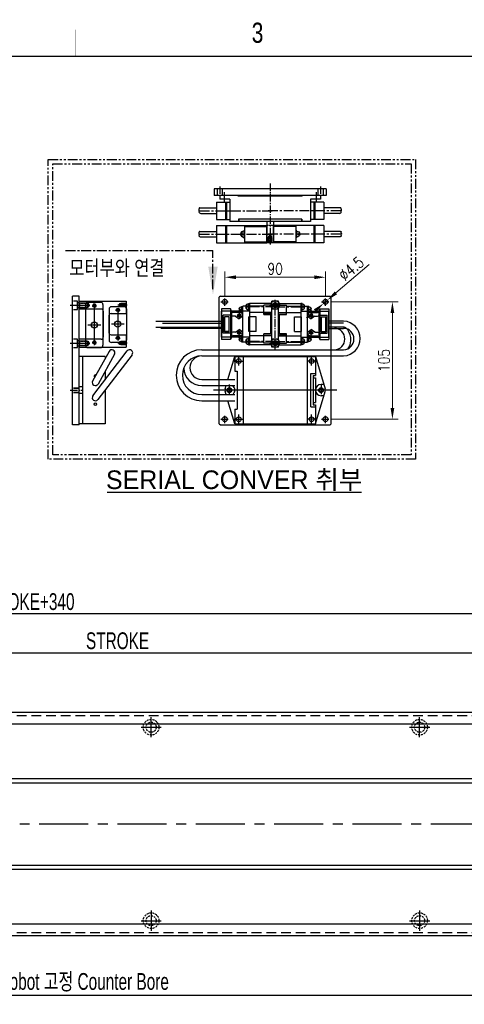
# Model space of a CAD drawing. Extents: x 4 to 2311, y -23 to 1597.
# Tile 16 of 18: x 898 to 1296, y 716 to 1597. Entities that reach past the tile are written whole.
import ezdxf
from ezdxf.enums import TextEntityAlignment as Align

# ---------------------------------------------------------------- set-up
doc = ezdxf.new("R2010")
doc.units = 0
doc.header["$LTSCALE"] = 7
doc.header["$MEASUREMENT"] = 0
for name, pattern in [('BORDER', [1.75, 0.5, -0.25, 0.5, -0.25, 0, -0.25]), ('CENTER', [2, 1.25, -0.25, 0.25, -0.25]), ('CENTER2', [28.575, 19.05, -3.175, 3.175, -3.175]), ('DASHED', [0.75, 0.5, -0.25]), ('HIDDEN', [0.375, 0.25, -0.125]), ('HIDDEN2', [4.7625, 3.175, -1.5875]), ('PHANTOM', [2.5, 1.25, -0.25, 0.25, -0.25, 0.25, -0.25])]:
    doc.linetypes.add(name, pattern=pattern)
doc.layers.get('0').update_dxf_attribs({"linetype": 'CONTINUOUS'})
doc.layers.get('DEFPOINTS').update_dxf_attribs({"linetype": 'CONTINUOUS'})
for name, color, linetype in [('1', 3, 'CENTER'), ('3', 4, 'CONTINUOUS'), ('BORDER', 2, 'BORDER'), ('C', 1, 'CENTER2'), ('CENTER', 1, 'CENTER'), ('CL', 1, 'CENTER'), ('H', 3, 'HIDDEN2'), ('HIDDEN', 5, 'DASHED')]:
    doc.layers.add(name, color=color, linetype=linetype)
doc.styles.add('BOX', font='NGULIM.TTF')
doc.styles.add('Robostar', font='Gulim.ttf', dxfattribs={"width": 0.7})
doc.styles.add('ROMANS', font='ROMANS.shx', dxfattribs={"width": 0.8})
doc.styles.get("Standard").update_dxf_attribs({"font": 'Gulim.ttf', "width": 0.8})
doc.dimstyles.new('ISO-25', dxfattribs={"dimscale": 4, "dimtxt": 2.5, "dimasz": 2.5, "dimexe": 1.25, "dimexo": 0.25, "dimtad": 1, "dimdsep": 46, "dimtxsty": 'ROMANS', "dimcen": 2.5, "dimclrd": 4, "dimclre": 4, "dimadec": 0, "dimazin": 0, "dimtfac": 1, "dimtmove": 0, "dimatfit": 3, "dimfxl": 0, "dimlwd": 9, "dimlwe": 9, "dimarcsym": 0})
doc.dimstyles.new('Robostar', dxfattribs={"dimscale": 6, "dimtxt": 2.5, "dimasz": 2, "dimexe": 0.5, "dimexo": 0.5, "dimgap": 0.5, "dimtad": 3, "dimdsep": 46, "dimtxsty": 'Robostar', "dimcen": 0, "dimclrd": 4, "dimclre": 4, "dimclrt": 9, "dimadec": 0, "dimazin": 2, "dimtm": 0.1, "dimtfac": 1, "dimtix": 1, "dimtmove": 1, "dimatfit": 0, "dimfxl": 0, "dimtolj": 1, "dimarcsym": 0})

# ---------------------------------------------------------------- blocks, each defined once
blk = doc.blocks.new('*D12')
at = {"color": 4, "lineweight": 9}
for p, q in [((1176.46, 1344.65), (1236.63, 1344.65)), ((1231.63, 1334.65), (1231.63, 1249.65)), ((1176.46, 1239.65), (1236.63, 1239.65))]:
    blk.add_line(p, q, dxfattribs=at)
at = {"color": 4}
for points in [[(1229.96, 1334.65), (1233.29, 1334.65), (1231.63, 1344.65)], [(1229.96, 1249.65), (1233.29, 1249.65), (1231.63, 1239.65)]]:
    blk.add_solid(points, dxfattribs=at)
at = {"layer": 'DEFPOINTS', "color": 0}
for p in [(1175.46, 1344.65), (1175.46, 1239.65), (1231.63, 1239.65)]:
    blk.add_point(p, dxfattribs=at)
at = {"color": 0, "insert": (1224.13, 1292.15), "char_height": 10, "attachment_point": 5, "rotation": 90, "style": 'ROMANS'}
blk.add_mtext('105', dxfattribs=at)
blk = doc.blocks.new('A$C67B40717')
for p, q in [((1.8, 6), (42.8, 6)), ((1.8, 0), (1.8, 6)), ((8.8, 0), (8.8, 6)), ((35.8, 0), (35.8, 6)), ((42.8, 0), (42.8, 6)), ((1.8, 0), (42.8, 0))]:
    blk.add_line(p, q)
at = {"linetype": 'Continuous'}
for centre in [(5.3, 3.11), (39.3, 3)]:
    blk.add_circle(centre, 1.67, dxfattribs=at)
at = {"layer": '1', "ltscale": 0.03}
for centre in [(5.3, 3.11), (39.3, 3)]:
    blk.add_arc(centre, 2, 250.09968, 196.68413, dxfattribs=at)
at = {"layer": 'C', "ltscale": 0.05}
blk.add_line((0, 3), (44.17, 3), dxfattribs=at)
at = {"layer": 'C', "ltscale": 0.08}
for p, q in [((5.3, 0.16), (5.3, 5.84)), ((39.3, 0.05), (39.3, 5.74))]:
    blk.add_line(p, q, dxfattribs=at)
blk = doc.blocks.new('A$C49766CEC')
at = {"color": 5}
for p, q in [((0, 2, 0), (0, 38.5, 0)), ((13.5, 40.5, 0), (2, 40.5, 0)), ((7.75, 2, 0), (7.75, 38.5, 0)), ((15.5, 2, 0), (15.5, 38.5, 0)), ((13.5, 20.25, 0), (2, 20.25, 0)), ((13.5, 0, 0), (2, 0, 0))]:
    blk.add_line(p, q, dxfattribs=at)
at = {"color": 3, "linetype": 'Continuous'}
for centre in [(7.75, 36.1, 0), (7.75, 3.1, 0)]:
    blk.add_circle(centre, 1.13, dxfattribs=at)
at = {"color": 5}
blk.add_circle((7.75, 20.25, 0), 2.75, dxfattribs=at)
for centre, start, end in [((2, 38.5, 0), 90, 180), ((13.5, 38.5, 0), 0, 90), ((2, 2, 0), 180, 270), ((13.5, 2, 0), 270, 0)]:
    blk.add_arc(centre, 2, start, end, dxfattribs=at)
blk = doc.blocks.new('A$C5ACB2DDA')
for p, q in [((0, 42.88), (7, 42.88)), ((0, 42.88), (0, 0.88)), ((7, 23.38), (7, 42.88)), ((34, 23.38), (34, 42.88)), ((34, 42.88), (41, 42.88)), ((41, 42.88), (41, 0.88)), ((32, 21.38), (9, 21.38)), ((11, 14.38), (11, 0.88)), ((28, 16.38), (13, 16.38)), ((30, 14.38), (30, 0.88)), ((11, 0.88), (0, 0.88)), ((41, 0.88), (30, 0.88))]:
    blk.add_line(p, q)
at = {"linetype": 'Continuous'}
for centre in [(4, 29.38), (37, 29.38), (8, 8.38), (33, 8.38)]:
    blk.add_circle(centre, 1.25, dxfattribs=at)
for centre, start, end in [((9, 23.38), 180, 270), ((32, 23.38), 270, 0), ((13, 14.38), 90, 180), ((28, 14.38), 0, 90)]:
    blk.add_arc(centre, 2, start, end)
at = {"layer": 'BORDER', "linetype": 'ByBlock'}
for centre in [(4, 29.38), (37, 29.38), (8, 8.38), (33, 8.38)]:
    blk.add_arc(centre, 1.5, 163.31587, 109.90032, dxfattribs=at)
at = {"layer": 'C', "ltscale": 0.08}
for p, q in [((3.5, 44.06), (3.5, 32.31)), ((37.5, 44.22), (37.5, 32.75)), ((5.9, 29.38), (2.11, 29.38)), ((4, 31.43), (4, 27.47)), ((38.9, 29.38), (35.11, 29.38)), ((37, 31.43), (37, 27.47)), ((8, 10.43), (8, 6.47)), ((33, 10.43), (33, 6.47)), ((3.5, 0), (3.5, 8.33)), ((9.9, 8.38), (6.11, 8.38)), ((34.9, 8.38), (31.11, 8.38)), ((37.5, 0), (37.5, 8.33))]:
    blk.add_line(p, q, dxfattribs=at)
at = {"layer": 'H', "ltscale": 0.03}
for p, q in [((1.5, 42.88), (1.5, 35.88)), ((1.75, 42.63), (1.5, 42.88)), ((5.5, 35.88), (1.5, 35.88)), ((1.5, 35.88), (1.75, 35.38)), ((5.25, 42.63), (1.75, 42.63)), ((1.75, 42.63), (1.75, 34.88)), ((5.25, 42.63), (5.5, 42.88)), ((5.25, 42.63), (5.25, 34.88)), ((5.5, 35.88), (5.25, 35.38)), ((5.5, 42.88), (5.5, 35.88)), ((35.75, 42.63), (35.5, 42.88)), ((35.5, 42.88), (35.5, 35.88)), ((35.5, 35.88), (35.75, 35.38)), ((39.5, 35.88), (35.5, 35.88)), ((35.75, 42.63), (35.75, 34.88)), ((39.25, 42.63), (35.75, 42.63)), ((39.25, 42.63), (39.5, 42.88)), ((39.25, 42.63), (39.25, 34.88)), ((39.5, 35.88), (39.25, 35.38)), ((39.5, 42.88), (39.5, 35.88)), ((5.25, 34.88), (1.75, 34.88)), ((3.5, 33.88), (1.75, 34.88)), ((5.25, 34.88), (3.5, 33.88)), ((39.25, 34.88), (35.75, 34.88)), ((37.5, 33.88), (35.75, 34.88)), ((39.25, 34.88), (37.5, 33.88)), ((2, 5.88), (2.25, 6.38)), ((2, 5.88), (5, 5.88)), ((2, 0.88), (2, 5.88)), ((2.25, 1.13), (2, 0.88)), ((2.25, 6.88), (3.5, 7.38)), ((2.25, 6.88), (4.75, 6.88)), ((2.25, 1.13), (2.25, 6.88)), ((2.25, 1.13), (4.75, 1.13)), ((3.5, 7.38), (4.75, 6.88)), ((4.75, 1.13), (4.75, 6.88)), ((5, 5.88), (4.75, 6.38)), ((4.75, 1.13), (5, 0.88)), ((5, 0.88), (5, 5.88)), ((36, 5.88), (36.25, 6.38)), ((39, 5.88), (36, 5.88)), ((36, 0.88), (36, 5.88)), ((36.25, 1.13), (36, 0.88)), ((37.5, 7.38), (36.25, 6.88)), ((38.75, 6.88), (36.25, 6.88)), ((36.25, 1.13), (36.25, 6.88)), ((38.75, 1.13), (36.25, 1.13)), ((38.75, 6.88), (37.5, 7.38)), ((38.75, 1.13), (38.75, 6.88)), ((39, 5.88), (38.75, 6.38)), ((38.75, 1.13), (39, 0.88)), ((39, 0.88), (39, 5.88))]:
    blk.add_line(p, q, dxfattribs=at)
blk = doc.blocks.new('A$C33EC16B5')
at = {"color": 4}
for p, q in [((0, 2, 0), (0, 30, 0)), ((2, 32, 0), (13.5, 32, 0)), ((7.75, 1.6, 0), (7.75, 29.6, 0)), ((15.5, 2, 0), (15.5, 30, 0)), ((2, 15.6, 0), (13.5, 15.6, 0)), ((2, 0, 0), (13.5, 0, 0))]:
    blk.add_line(p, q, dxfattribs=at)
at = {"color": 3, "linetype": 'Continuous'}
for centre in [(7.75, 28.1, 0), (7.75, 3.1, 0)]:
    blk.add_circle(centre, 1.13, dxfattribs=at)
at = {"color": 4}
blk.add_circle((7.75, 15.6, 0), 2.75, dxfattribs=at)
for centre, start, end in [((2, 30, 0), 90, 180), ((13.5, 30, 0), 0, 90), ((2, 2, 0), 180, 270), ((13.5, 2, 0), 270, 0)]:
    blk.add_arc(centre, 2, start, end, dxfattribs=at)
blk = doc.blocks.new('A$C0AF0236E')
for p, q in [((19, 60.1), (10.18, 31.27)), ((91, 60.1), (19, 60.1)), ((19, 43.1), (19, 60.1)), ((26.5, 0.1), (26.5, 60.1)), ((83.5, 0.1), (83.5, 60.1)), ((91, 47.1), (91, 60.1)), ((91, 60.1), (97.28, 39.6)), ((23, 45.1), (19, 45.1)), ((23, 45.1), (23, 15.1)), ((89, 13.1), (89, 47.1)), ((91, 47.1), (89, 47.1)), ((21, 43.1), (19, 43.1)), ((19, 19.1), (19, 41.1)), ((21, 41.1), (19, 41.1)), ((21, 17.1), (21, 43.1)), ((19, 0.1), (10.18, 28.93)), ((11.35, 35.1), (14, 35.1)), ((98.96, 34.1), (99.82, 31.27)), ((99.82, 28.93), (98.96, 26.1)), ((11.35, 25.1), (14, 25.1)), ((21, 19.1), (19, 19.1)), ((97.28, 20.6), (91, 0.1)), ((21, 17.1), (19, 17.1)), ((19, 0.1), (19, 17.1)), ((23, 15.1), (19, 15.1)), ((91, 13.1), (89, 13.1)), ((91, 0.1), (91, 13.1)), ((91, 0.1), (19, 0.1))]:
    blk.add_line(p, q)
for centre, radius in [((22.5, 56.1), 2.1), ((87.5, 56.1), 2.1), ((14, 30.1), 2.15), ((96, 30.1), 2.15), ((22.5, 4.1), 2.1), ((87.5, 4.1), 2.1)]:
    blk.add_circle(centre, radius)
for centre, radius, start, end in [((14, 30.1), 4, 162.98029, 197.01971), ((14, 30.1), 5, 270, 90), ((96, 30.1), 5, 126.8699, 233.1301), ((96, 30.1), 4, 342.98029, 17.01971)]:
    blk.add_arc(centre, radius, start, end)
at = {"layer": '1'}
for p, q in [((14, 24.95), (14, 35.25)), ((96, 24.95), (96, 35.25))]:
    blk.add_line(p, q, dxfattribs=at)
at = {"layer": 'C'}
for p, q in [((18.4, 56.1), (26.6, 56.1)), ((22.5, 60.2), (22.5, 52)), ((91.6, 56.1), (83.4, 56.1)), ((87.5, 60.2), (87.5, 52)), ((0, 30.1), (110, 30.1)), ((18.4, 4.1), (26.6, 4.1)), ((22.5, 8.2), (22.5, 0)), ((91.6, 4.1), (83.4, 4.1)), ((87.5, 8.2), (87.5, 0))]:
    blk.add_line(p, q, dxfattribs=at)
blk = doc.blocks.new('A$C232D0ABA')
for p, q in [((0.37, 9.16), (0.23, 9.42)), ((0.46, 10.1), (0.66, 10.2)), ((0.88, 10.25), (15.77, 10.25)), ((15.77, 15.5), (60.77, 15.5)), ((15.77, 15.5), (15.77, 0)), ((23.77, 15.5), (23.77, 0)), ((24.77, 15.5), (24.77, 0)), ((39.77, 10.75), (40.77, 10.75)), ((39.77, 4.75), (39.77, 10.75)), ((40.77, 15.5), (40.77, 0)), ((40.77, 14.5), (60.77, 14.5)), ((60.77, 0), (60.77, 15.5)), ((0.14, 8.42), (0.29, 8.58)), ((0.35, 7.55), (0.18, 7.7)), ((0.26, 6.65), (0.42, 6.87)), ((0.56, 5.76), (0.33, 5.98)), ((1.9, 5.25), (15.77, 5.25)), ((15.77, 0), (60.77, 0)), ((37.32, 8.25), (38.35, 8.25)), ((37.32, 7.25), (38.35, 7.25)), ((38.35, 7.25), (38.35, 8.25)), ((39.77, 4.75), (40.77, 4.75)), ((40.77, 1), (60.77, 1))]:
    blk.add_line(p, q)
for centre, radius, start, end in [((0.68, 9.65), 0.5, 116.04487, 207.59517), ((-0.08, 8.93), 0.5, 316.68669, 27.59517), ((0.88, 9.75), 0.5, 90, 116.04487), ((39.77, 7.75), 2.5, 90, 168.46304), ((0.5, 8.08), 0.5, 136.68669, 229.92466), ((0.66, 6.35), 0.5, 143.12247, 227.97338), ((0.02, 7.17), 0.5, 323.12247, 49.92466), ((1.9, 7.25), 2, 227.97338, 270), ((39.77, 7.75), 2.5, 191.53696, 270)]:
    blk.add_arc(centre, radius, start, end)
at = {"layer": '1'}
blk.add_line((0.77, 7.75), (65.77, 7.75), dxfattribs=at)
blk = doc.blocks.new('*D14')
at = {"color": 4, "lineweight": 9}
for p, q in [((1081.83, 1349.28), (1081.83, 1371.61)), ((1091.83, 1366.61), (1161.83, 1366.61)), ((1171.83, 1349.28), (1171.83, 1371.61))]:
    blk.add_line(p, q, dxfattribs=at)
at = {"color": 4}
for points in [[(1091.83, 1368.27), (1091.83, 1364.94), (1081.83, 1366.61)], [(1161.83, 1368.27), (1161.83, 1364.94), (1171.83, 1366.61)]]:
    blk.add_solid(points, dxfattribs=at)
at = {"layer": 'DEFPOINTS', "color": 0}
for p in [(1171.83, 1366.61), (1081.83, 1348.28), (1171.83, 1348.28)]:
    blk.add_point(p, dxfattribs=at)
at = {"color": 0, "insert": (1126.83, 1374.11), "char_height": 10, "attachment_point": 5, "style": 'ROMANS'}
blk.add_mtext('90', dxfattribs=at)
blk = doc.blocks.new('*D13')
at = {"color": 4, "lineweight": 9}
for p, q in [((1210.75, 1378), (1181.14, 1352.62)), ((1170.13, 1343.19), (1173.54, 1346.11)), ((1162.53, 1336.68), (1154.94, 1330.17))]:
    blk.add_line(p, q, dxfattribs=at)
at = {"color": 4}
for points in [[(1180.05, 1353.89), (1182.22, 1351.36), (1173.54, 1346.11)], [(1161.45, 1337.95), (1163.62, 1335.41), (1170.13, 1343.19)]]:
    blk.add_solid(points, dxfattribs=at)
at = {"layer": 'DEFPOINTS', "color": 0}
for p in [(1170.13, 1343.19), (1173.54, 1346.11)]:
    blk.add_point(p, dxfattribs=at)
at = {"color": 0, "insert": (1194.86, 1374.26), "char_height": 10, "attachment_point": 5, "rotation": 40.59216, "style": 'ROMANS'}
blk.add_mtext('∅4.5', dxfattribs=at)
blk = doc.blocks.new('*D62')
at = {"color": 4, "lineweight": -2}
for p, q in [((485.94, 998.73), (485.94, 1033.73)), ((497.94, 1030.73), (1473.94, 1030.73)), ((1485.94, 998.73), (1485.94, 1033.73))]:
    blk.add_line(p, q, dxfattribs=at)
at = {"color": 4}
for points in [[(497.94, 1032.73), (497.94, 1028.73), (485.94, 1030.73)], [(1473.94, 1032.73), (1473.94, 1028.73), (1485.94, 1030.73)]]:
    blk.add_solid(points, dxfattribs=at)
at = {"layer": 'DEFPOINTS', "color": 0}
for p in [(1485.94, 1030.73), (485.94, 995.73), (1485.94, 995.73)]:
    blk.add_point(p, dxfattribs=at)
at = {"color": 9, "insert": (985.94, 1041.45), "char_height": 15, "attachment_point": 5, "style": 'Robostar'}
blk.add_mtext('\\A1;STROKE', dxfattribs=at)
blk = doc.blocks.new('*D64')
at = {"color": 4, "lineweight": -2}
for p, q in [((225.94, 1034.73), (225.94, 1068.73)), ((1553.94, 1065.73), (237.94, 1065.73)), ((1565.94, 1034.73), (1565.94, 1068.73))]:
    blk.add_line(p, q, dxfattribs=at)
at = {"color": 4}
for points in [[(237.94, 1067.73), (237.94, 1063.73), (225.94, 1065.73)], [(1553.94, 1067.73), (1553.94, 1063.73), (1565.94, 1065.73)]]:
    blk.add_solid(points, dxfattribs=at)
at = {"layer": 'DEFPOINTS', "color": 0}
for p in [(225.94, 1065.73), (225.94, 1031.73), (1565.94, 1031.73)]:
    blk.add_point(p, dxfattribs=at)
at = {"color": 9, "insert": (895.94, 1076.45), "char_height": 15, "attachment_point": 5, "style": 'Robostar'}
blk.add_mtext('\\A1;L=STROKE+340', dxfattribs=at)
blk = doc.blocks.new('*D66')
at = {"color": 4, "lineweight": -2}
for p, q in [((295.94, 779.23), (295.94, 721.74)), ((1495.94, 779.23), (1495.94, 721.74)), ((307.94, 724.74), (1483.94, 724.74))]:
    blk.add_line(p, q, dxfattribs=at)
at = {"color": 4}
for points in [[(307.94, 726.74), (307.94, 722.74), (295.94, 724.74)], [(1483.94, 726.74), (1483.94, 722.74), (1495.94, 724.74)]]:
    blk.add_solid(points, dxfattribs=at)
at = {"layer": 'DEFPOINTS', "color": 0}
for p in [(295.94, 782.23), (1495.94, 782.23), (1495.94, 724.74)]:
    blk.add_point(p, dxfattribs=at)
at = {"color": 9, "insert": (895.94, 736.1), "char_height": 15, "attachment_point": 5, "style": 'Robostar'}
blk.add_mtext('\\A1;A=P240xN : Linear Robot 고정 Counter Bore', dxfattribs=at)

msp = doc.modelspace()

# ---------------------------------------------------------------- linework, layer by layer
for p, q in [((1172.336, 1445.548), (1072.336, 1445.548)), ((1072.336, 1445.548), (1072.336, 1439.548)), ((1172.336, 1445.548), (1172.336, 1439.548)), ((1172.336, 1439.548), (1072.336, 1439.548)), ((1077.336, 1439.548), (1077.336, 1436.548)), ((1093.336, 1439.548), (1077.336, 1439.548)), ((1086.336, 1436.548), (1077.336, 1436.548)), ((1086.336, 1436.548), (1086.336, 1416.548)), ((1093.336, 1439.548), (1093.836, 1439.048)), ((1150.836, 1439.048), (1093.836, 1439.048)), ((1151.336, 1439.548), (1150.836, 1439.048)), ((1167.336, 1439.548), (1151.336, 1439.548)), ((1167.336, 1436.548), (1158.336, 1436.548)), ((1158.336, 1436.548), (1158.336, 1416.548)), ((1167.336, 1439.548), (1167.336, 1436.548)), ((1058.703, 1426.796), (1058.856, 1426.959)), ((1058.935, 1427.533), (1058.8, 1427.791)), ((1059.024, 1428.472), (1059.232, 1428.574)), ((1059.452, 1428.624), (1074.336, 1428.624)), ((1074.336, 1433.874), (1086.336, 1433.874)), ((1074.336, 1433.874), (1074.336, 1418.374)), ((1082.336, 1433.874), (1082.336, 1418.374)), ((1083.336, 1433.874), (1083.336, 1418.374)), ((1170.336, 1433.874), (1158.336, 1433.874)), ((1161.336, 1433.874), (1161.336, 1418.374)), ((1162.336, 1433.874), (1162.336, 1418.374)), ((1170.336, 1433.874), (1170.336, 1418.374)), ((1185.221, 1428.624), (1170.336, 1428.624)), ((1185.648, 1428.472), (1185.44, 1428.574)), ((1185.737, 1427.533), (1185.872, 1427.791)), ((1185.969, 1426.796), (1185.817, 1426.959)), ((1058.914, 1425.928), (1058.745, 1426.071)), ((1058.827, 1425.026), (1058.992, 1425.246)), ((1059.132, 1424.139), (1058.893, 1424.354)), ((1060.471, 1423.624), (1074.336, 1423.624)), ((1074.336, 1418.374), (1086.336, 1418.374)), ((1150.536, 1418.548), (1094.136, 1418.548)), ((1094.136, 1418.548), (1094.136, 1416.548)), ((1094.336, 1418.548), (1094.336, 1416.548)), ((1150.336, 1418.548), (1150.336, 1416.548)), ((1150.536, 1418.548), (1150.536, 1416.548)), ((1170.336, 1418.374), (1158.336, 1418.374)), ((1184.201, 1423.624), (1170.336, 1423.624)), ((1185.54, 1424.139), (1185.78, 1424.354)), ((1185.845, 1425.026), (1185.68, 1425.246)), ((1185.758, 1425.928), (1185.927, 1426.071)), ((1094.136, 1416.548), (1086.336, 1416.548)), ((1150.336, 1416.548), (1094.336, 1416.548)), ((1119.336, 1416.548), (1119.336, 1397.548)), ((1125.336, 1416.548), (1125.336, 1397.548)), ((1158.336, 1416.548), (1150.536, 1416.548)), ((1119.336, 1397.548), (1125.336, 1397.548)), ((945.72, 1234.65), (945.72, 1349.65)), ((951.72, 1349.65), (945.72, 1349.65)), ((951.72, 1234.65), (951.72, 1349.65)), ((1077.835, 1349.65), (1076.835, 1348.65)), ((1076.835, 1235.65), (1076.835, 1348.65)), ((1077.835, 1349.65), (1175.835, 1349.65)), ((1176.835, 1348.65), (1175.835, 1349.65)), ((1176.835, 1235.65), (1176.835, 1348.65)), ((1078.835, 1338.4), (1078.835, 1310.9)), ((1086.835, 1338.4), (1078.835, 1338.4)), ((1087.835, 1336.15), (1086.835, 1338.4)), ((1086.835, 1338.4), (1086.835, 1310.9)), ((1100.385, 1340.65), (1101.421, 1340.65)), ((1100.385, 1339.65), (1101.421, 1339.65)), ((1101.421, 1339.65), (1101.421, 1340.65)), ((1102.835, 1337.15), (1102.835, 1343.15)), ((1102.835, 1343.15), (1103.835, 1343.15)), ((1103.835, 1343.15), (1103.835, 1306.15)), ((1123.835, 1343.15), (1103.835, 1343.15)), ((1123.835, 1306.15), (1123.835, 1343.15)), ((1129.835, 1306.15), (1129.835, 1343.15)), ((1129.835, 1343.15), (1149.835, 1343.15)), ((1149.835, 1343.15), (1149.835, 1306.15)), ((1150.835, 1343.15), (1149.835, 1343.15)), ((1150.835, 1337.15), (1150.835, 1343.15)), ((1152.249, 1339.65), (1152.249, 1340.65)), ((1153.284, 1340.65), (1152.249, 1340.65)), ((1153.284, 1339.65), (1152.249, 1339.65)), ((1165.835, 1336.15), (1166.835, 1338.4)), ((1166.835, 1338.4), (1166.835, 1310.9)), ((1166.835, 1338.4), (1174.835, 1338.4)), ((1174.835, 1338.4), (1174.835, 1310.9)), ((1103.835, 1336.15), (1087.835, 1336.15)), ((1087.835, 1336.15), (1087.835, 1313.15)), ((1102.835, 1337.15), (1103.835, 1337.15)), ((1123.835, 1335.15), (1103.835, 1335.15)), ((1129.835, 1335.15), (1149.835, 1335.15)), ((1150.835, 1337.15), (1149.835, 1337.15)), ((1149.835, 1336.15), (1165.835, 1336.15)), ((1165.835, 1336.15), (1165.835, 1313.15)), ((1078.835, 1320.891), (1024.495, 1320.891)), ((1026.033, 1325.667), (1078.835, 1325.667)), ((1188.032, 1325.667), (1174.835, 1325.667)), ((1174.835, 1320.891), (1188.032, 1320.891)), ((1087.835, 1313.15), (1086.835, 1310.9)), ((1103.835, 1313.15), (1087.835, 1313.15)), ((1102.835, 1306.15), (1102.835, 1312.15)), ((1102.835, 1312.15), (1103.835, 1312.15)), ((1123.835, 1314.15), (1103.835, 1314.15)), ((1129.835, 1314.15), (1149.835, 1314.15)), ((1149.835, 1313.15), (1165.835, 1313.15)), ((1150.835, 1312.15), (1149.835, 1312.15)), ((1150.835, 1306.15), (1150.835, 1312.15)), ((1165.835, 1313.15), (1166.835, 1310.9)), ((951.72, 1310.15), (951.72, 1304.15)), ((1086.835, 1310.9), (1078.835, 1310.9)), ((1100.385, 1309.65), (1101.421, 1309.65)), ((1100.385, 1308.65), (1101.421, 1308.65)), ((1101.421, 1308.65), (1101.421, 1309.65)), ((1102.835, 1306.15), (1103.835, 1306.15)), ((1123.835, 1306.15), (1103.835, 1306.15)), ((1129.835, 1306.15), (1149.835, 1306.15)), ((1150.835, 1306.15), (1149.835, 1306.15)), ((1153.284, 1309.65), (1152.249, 1309.65)), ((1152.249, 1308.65), (1152.249, 1309.65)), ((1153.284, 1308.65), (1152.249, 1308.65)), ((1166.835, 1310.9), (1174.835, 1310.9)), ((951.72, 1235.65), (951.72, 1295.65)), ((978.312, 1300.329), (963.662, 1273.727)), ((963.886, 1260.57), (994.536, 1300.672)), ((998.905, 1297.332), (968.255, 1257.23)), ((983.129, 1297.676), (968.479, 1271.074)), ((951.72, 1234.65), (945.72, 1234.65)), ((1076.835, 1235.65), (1077.835, 1234.65)), ((1077.835, 1234.65), (1175.835, 1234.65)), ((1175.835, 1234.65), (1176.835, 1235.65)), ((976.547, 1174.536), (1203.987, 1174.536)), ((225.938, 977.735), (1565.938, 977.735)), ((226.431, 967.104), (1565.438, 967.104)), ((235.039, 918.263), (1556.837, 918.263)), ((226.431, 914.484), (1565.438, 914.484)), ((226.431, 840.986), (1565.438, 840.986)), ((235.039, 837.207), (1556.837, 837.207)), ((226.431, 788.366), (1565.438, 788.366)), ((1565.938, 777.735), (225.938, 777.735))]:
    msp.add_line(p, q)
at = {"color": 4}
for p, q in [((1096.835, 1334.55), (1096.835, 1340.55)), ((1096.835, 1334.55), (1096.835, 1340.55)), ((1096.835, 1340.55), (1097.835, 1340.55)), ((1096.835, 1340.55), (1097.835, 1340.55)), ((1097.835, 1308.65), (1097.835, 1340.65)), ((1116.835, 1340.65), (1097.835, 1340.65)), ((1116.835, 1333.4), (1116.835, 1341.55)), ((1123.835, 1341.55), (1116.835, 1341.55)), ((1123.835, 1334.9), (1123.835, 1341.55)), ((1129.835, 1341.55), (1136.835, 1341.55)), ((1129.835, 1334.9), (1129.835, 1341.55)), ((1136.835, 1333.4), (1136.835, 1341.55)), ((1136.835, 1340.65), (1155.835, 1340.65)), ((1155.835, 1308.65), (1155.835, 1340.65)), ((1156.835, 1340.55), (1155.835, 1340.55)), ((1156.835, 1340.55), (1155.835, 1340.55)), ((1156.835, 1334.55), (1156.835, 1340.55)), ((1156.835, 1334.55), (1156.835, 1340.55)), ((1078.835, 1313.15), (1078.835, 1336.15)), ((1086.564, 1336.15), (1078.835, 1336.15)), ((1080.445, 1316.498), (1080.445, 1332.803)), ((1086.564, 1332.803), (1080.445, 1332.803)), ((1081.504, 1317.804), (1081.504, 1331.297)), ((1085.763, 1331.297), (1081.504, 1331.297)), ((1081.704, 1318.004), (1081.704, 1331.097)), ((1085.563, 1331.097), (1081.704, 1331.097)), ((1085.563, 1318.004), (1085.563, 1331.097)), ((1085.763, 1317.804), (1085.763, 1331.297)), ((1089.042, 1335.05), (1086.564, 1336.15)), ((1089.042, 1331.703), (1086.564, 1332.803)), ((1097.835, 1335.05), (1089.042, 1335.05)), ((1091.492, 1331.703), (1089.042, 1331.703)), ((1091.492, 1331.703), (1094.664, 1329.466)), ((1096.703, 1332.449), (1092.777, 1332.449)), ((1094.385, 1338.05), (1095.421, 1338.05)), ((1094.385, 1338.05), (1095.421, 1338.05)), ((1094.385, 1337.05), (1095.421, 1337.05)), ((1094.385, 1337.05), (1095.421, 1337.05)), ((1094.664, 1334.525), (1094.664, 1330.39)), ((1097.835, 1331.703), (1094.664, 1329.466)), ((1095.421, 1337.05), (1095.421, 1338.05)), ((1095.421, 1337.05), (1095.421, 1338.05)), ((1096.835, 1334.55), (1097.835, 1334.55)), ((1096.835, 1334.55), (1097.835, 1334.55)), ((1097.375, 1334.91), (1097.375, 1333.102)), ((1097.835, 1334.91), (1097.375, 1334.91)), ((1097.835, 1333.102), (1097.375, 1333.102)), ((1103.364, 1318.037), (1103.364, 1331.264)), ((1109.705, 1331.264), (1103.364, 1331.264)), ((1109.705, 1318.037), (1109.705, 1331.264)), ((1116.835, 1334.9), (1123.835, 1334.9)), ((1116.835, 1333.4), (1116.835, 1334)), ((1116.835, 1333.4), (1123.835, 1333.4)), ((1122.858, 1333.4), (1116.835, 1333.4)), ((1122.858, 1315.9), (1122.858, 1333.4)), ((1123.835, 1315.9), (1123.835, 1333.4)), ((1136.835, 1334.9), (1129.835, 1334.9)), ((1136.835, 1333.4), (1129.835, 1333.4)), ((1129.835, 1315.9), (1129.835, 1333.4)), ((1130.812, 1333.4), (1136.835, 1333.4)), ((1130.812, 1315.9), (1130.812, 1333.4)), ((1136.835, 1333.4), (1136.835, 1334)), ((1143.965, 1318.037), (1143.965, 1331.264)), ((1143.965, 1331.264), (1150.305, 1331.264)), ((1150.305, 1318.037), (1150.305, 1331.264)), ((1155.835, 1335.05), (1164.628, 1335.05)), ((1155.835, 1334.91), (1156.295, 1334.91)), ((1156.835, 1334.55), (1155.835, 1334.55)), ((1156.835, 1334.55), (1155.835, 1334.55)), ((1155.835, 1333.102), (1156.295, 1333.102)), ((1155.835, 1331.703), (1159.006, 1329.466)), ((1156.295, 1334.91), (1156.295, 1333.102)), ((1156.966, 1332.449), (1160.893, 1332.449)), ((1159.284, 1338.05), (1158.249, 1338.05)), ((1158.249, 1337.05), (1158.249, 1338.05)), ((1159.284, 1338.05), (1158.249, 1338.05)), ((1158.249, 1337.05), (1158.249, 1338.05)), ((1159.284, 1337.05), (1158.249, 1337.05)), ((1159.284, 1337.05), (1158.249, 1337.05)), ((1159.006, 1334.525), (1159.006, 1330.39)), ((1162.177, 1331.703), (1159.006, 1329.466)), ((1162.177, 1331.703), (1164.628, 1331.703)), ((1164.628, 1335.05), (1167.106, 1336.15)), ((1164.628, 1331.703), (1167.106, 1332.803)), ((1167.106, 1336.15), (1174.835, 1336.15)), ((1167.106, 1332.803), (1173.225, 1332.803)), ((1167.906, 1331.297), (1172.166, 1331.297)), ((1167.906, 1317.804), (1167.906, 1331.297)), ((1168.106, 1331.097), (1171.966, 1331.097)), ((1168.106, 1318.004), (1168.106, 1331.097)), ((1171.966, 1318.004), (1171.966, 1331.097)), ((1172.166, 1317.804), (1172.166, 1331.297)), ((1173.225, 1316.498), (1173.225, 1332.803)), ((1174.835, 1313.15), (1174.835, 1336.15)), ((1020.017, 1327.4), (1078.835, 1327.4)), ((1020.017, 1321.9), (1078.835, 1321.9)), ((1188.032, 1327.4), (1174.835, 1327.4)), ((1188.56, 1321.9), (1174.835, 1321.9)), ((1086.564, 1313.15), (1078.835, 1313.15)), ((1086.564, 1316.498), (1080.445, 1316.498)), ((1085.763, 1317.804), (1081.504, 1317.804)), ((1085.563, 1318.004), (1081.704, 1318.004)), ((1089.042, 1317.598), (1086.564, 1316.498)), ((1089.042, 1314.25), (1086.564, 1313.15)), ((1091.492, 1317.598), (1089.042, 1317.598)), ((1097.835, 1314.25), (1089.042, 1314.25)), ((1091.492, 1317.598), (1094.664, 1319.835)), ((1096.703, 1316.851), (1092.777, 1316.851)), ((1094.385, 1312.25), (1095.421, 1312.25)), ((1097.835, 1317.598), (1094.664, 1319.835)), ((1094.664, 1314.776), (1094.664, 1318.911)), ((1095.421, 1311.25), (1095.421, 1312.25)), ((1096.835, 1308.75), (1096.835, 1314.75)), ((1096.835, 1314.75), (1097.835, 1314.75)), ((1097.375, 1314.362), (1097.375, 1316.17)), ((1097.835, 1316.17), (1097.375, 1316.17)), ((1097.835, 1314.362), (1097.375, 1314.362)), ((1097.835, 1308.75), (1097.835, 1313.65)), ((1109.705, 1318.037), (1103.364, 1318.037)), ((1116.835, 1308.65), (1116.835, 1315.9)), ((1116.835, 1307.75), (1116.835, 1315.9)), ((1116.835, 1315.9), (1123.835, 1315.9)), ((1122.858, 1315.9), (1116.835, 1315.9)), ((1116.835, 1314.4), (1123.835, 1314.4)), ((1123.835, 1307.75), (1123.835, 1314.4)), ((1136.835, 1315.9), (1129.835, 1315.9)), ((1129.835, 1307.75), (1129.835, 1314.4)), ((1136.835, 1314.4), (1129.835, 1314.4)), ((1130.812, 1315.9), (1136.835, 1315.9)), ((1136.835, 1307.75), (1136.835, 1315.9)), ((1136.835, 1308.65), (1136.835, 1315.9)), ((1143.965, 1318.037), (1150.305, 1318.037)), ((1155.835, 1317.598), (1159.006, 1319.835)), ((1155.835, 1316.17), (1156.295, 1316.17)), ((1156.835, 1314.75), (1155.835, 1314.75)), ((1155.835, 1314.362), (1156.295, 1314.362)), ((1155.835, 1314.25), (1164.628, 1314.25)), ((1155.835, 1308.75), (1155.835, 1313.65)), ((1156.295, 1314.362), (1156.295, 1316.17)), ((1156.835, 1308.75), (1156.835, 1314.75)), ((1156.966, 1316.851), (1160.893, 1316.851)), ((1159.284, 1312.25), (1158.249, 1312.25)), ((1158.249, 1311.25), (1158.249, 1312.25)), ((1162.177, 1317.598), (1159.006, 1319.835)), ((1159.006, 1314.776), (1159.006, 1318.911)), ((1162.177, 1317.598), (1164.628, 1317.598)), ((1164.628, 1317.598), (1167.106, 1316.498)), ((1164.628, 1314.25), (1167.106, 1313.15)), ((1167.106, 1316.498), (1173.225, 1316.498)), ((1167.106, 1313.15), (1174.835, 1313.15)), ((1167.906, 1317.804), (1172.166, 1317.804)), ((1168.106, 1318.004), (1171.966, 1318.004)), ((1094.385, 1311.25), (1095.421, 1311.25)), ((1096.835, 1308.75), (1097.835, 1308.75)), ((1116.835, 1308.65), (1097.835, 1308.65)), ((1123.835, 1307.75), (1116.835, 1307.75)), ((1129.835, 1307.75), (1136.835, 1307.75)), ((1136.835, 1308.65), (1155.835, 1308.65)), ((1156.835, 1308.75), (1155.835, 1308.75)), ((1159.284, 1311.25), (1158.249, 1311.25))]:
    msp.add_line(p, q, dxfattribs=at)
at = {"color": 7, "linetype": 'Continuous'}
for p, q in [((954.72, 1295.65), (951.72, 1295.65)), ((954.72, 1295.65), (954.72, 1268.524)), ((974.72, 1295.65), (954.72, 1295.65)), ((974.72, 1295.65), (974.72, 1293.808)), ((1061.139, 1301.752), (1188.032, 1301.752)), ((1061.139, 1296.252), (1188.032, 1296.252)), ((974.72, 1282.407), (974.72, 1274.746)), ((954.72, 1268.524), (951.72, 1268.524)), ((954.72, 1268.524), (954.72, 1262.777)), ((1061.139, 1275.15), (1090.835, 1275.15)), ((1061.139, 1269.65), (1090.835, 1269.65)), ((954.72, 1262.777), (951.72, 1262.777)), ((954.72, 1262.777), (954.72, 1235.65)), ((974.72, 1265.689), (974.72, 1235.65)), ((1061.139, 1261.65), (1090.835, 1261.65)), ((1061.139, 1256.15), (1090.835, 1256.15)), ((954.72, 1235.65), (951.72, 1235.65)), ((974.72, 1235.65), (954.72, 1235.65))]:
    msp.add_line(p, q, dxfattribs=at)
at = {"color": 5, "linetype": 'HIDDEN', "ltscale": 5}
for p, q in [((226.431, 974.735), (1565.438, 974.735)), ((226.431, 780.735), (1565.438, 780.735))]:
    msp.add_line(p, q, dxfattribs=at)
at = {"color": 3, "linetype": 'CENTER', "ltscale": 5}
msp.add_line((215.938, 877.735), (1575.938, 877.735), dxfattribs=at)
at = {"const_width": 1.2}
msp.add_lwpolyline([(30, 1564), (2310, 1564)], dxfattribs=at)
for centre, radius in [((1081.835, 1344.65), 2.25), ((1126.835, 1341.65), 4), ((1126.835, 1341.65), 2.25), ((1171.835, 1344.65), 2.25), ((1126.835, 1307.65), 4), ((1126.835, 1307.65), 2.25), ((1085.835, 1265.65), 1.75), ((1167.835, 1265.65), 1.75), ((1081.835, 1239.65), 2.25), ((1171.835, 1239.65), 2.25)]:
    msp.add_circle(centre, radius)
at = {"color": 4}
for centre in [(1094.664, 1332.449), (1159.006, 1332.449), (1094.664, 1316.851), (1159.006, 1316.851)]:
    msp.add_circle(centre, 1.422, dxfattribs=at)
at = {"color": 7, "linetype": 'Continuous'}
for centre, radius in [((1085.835, 1265.65), 2.1), ((1085.835, 1265.65), 1.65), ((1167.835, 1265.65), 2.1), ((1167.835, 1265.65), 1.65), ((966.07, 1253.15), 1.13)]:
    msp.add_circle(centre, radius, dxfattribs=at)
at = {"color": 5, "linetype": 'HIDDEN'}
for centre, radius in [((1015.938, 964.235), 7), ((1015.938, 964.235), 4.5), ((1255.938, 964.235), 7), ((1255.938, 964.235), 4.5), ((1015.938, 791.235), 7), ((1015.938, 791.235), 4.5), ((1255.938, 791.235), 7), ((1255.938, 791.235), 4.5)]:
    msp.add_circle(centre, radius, dxfattribs=at)
for centre, radius, start, end in [((1059.067, 1426.453), 0.5, 136.686688, 229.924659), ((1059.244, 1428.022), 0.5, 116.044868, 207.595174), ((1058.492, 1427.302), 0.5, 316.686688, 27.595174), ((1059.452, 1428.124), 0.5, 90, 116.044868), ((1185.221, 1428.124), 0.5, 63.955132, 90), ((1185.429, 1428.022), 0.5, 332.404826, 63.955132), ((1186.18, 1427.302), 0.5, 152.404826, 223.313312), ((1185.606, 1426.453), 0.5, 310.075341, 43.313312), ((1059.227, 1424.726), 0.5, 143.122467, 227.973376), ((1058.592, 1425.546), 0.5, 323.122467, 49.924659), ((1060.471, 1425.624), 2, 227.973376, 270), ((1184.201, 1425.624), 2, 270, 312.026624), ((1186.08, 1425.546), 0.5, 130.075341, 216.877533), ((1185.445, 1424.726), 0.5, 312.026624, 36.877533), ((1102.835, 1340.15), 2.5, 90, 168.463041), ((1102.835, 1340.15), 2.5, 191.536959, 270), ((1150.835, 1340.15), 2.5, 11.536959, 90), ((1150.835, 1340.15), 2.5, 270, 348.463041), ((1179.549, 1311.322), 9.576, 272.164623, 87.835377), ((1187.166, 1311.826), 15.598, 273.184243, 86.815757), ((1187.671, 1311.322), 9.576, 272.164623, 87.835377), ((1188.56, 1319.9), 2, 48.11625, 90), ((1180.406, 1310.807), 14.214, 326.144991, 48.11625), ((1102.835, 1309.15), 2.5, 90, 168.463041), ((1102.835, 1309.15), 2.5, 191.536959, 270), ((1150.835, 1309.15), 2.5, 11.536959, 90), ((1150.835, 1309.15), 2.5, 270, 348.463041), ((980.72, 1299.002), 2.75, 331.157824, 151.157824), ((996.72, 1299.002), 2.75, 322.609178, 142.609178), ((1061.139, 1278.951), 22.801, 90, 270), ((1061.139, 1278.951), 17.301, 90, 270), ((1061.139, 1285.701), 10.551, 90, 270), ((1061.139, 1285.701), 16.051, 181.024059, 270), ((966.07, 1272.4), 2.75, 151.157824, 331.157824), ((966.07, 1258.9), 2.75, 142.609178, 322.609178)]:
    msp.add_arc(centre, radius, start, end)
at = {"color": 4}
for centre, start, end in [((1096.835, 1337.55), 90, 168.463041), ((1096.835, 1337.55), 90, 168.463041), ((1156.835, 1337.55), 11.536959, 90), ((1156.835, 1337.55), 11.536959, 90), ((1096.835, 1337.55), 191.536959, 270), ((1096.835, 1337.55), 191.536959, 270), ((1156.835, 1337.55), 270, 348.463041), ((1156.835, 1337.55), 270, 348.463041), ((1096.835, 1311.75), 90, 168.463041), ((1156.835, 1311.75), 11.536959, 90), ((1096.835, 1311.75), 191.536959, 270), ((1156.835, 1311.75), 270, 348.463041)]:
    msp.add_arc(centre, 2.5, start, end, dxfattribs=at)
at = {"color": 7, "linetype": 'Continuous'}
msp.add_arc((966.07, 1278.15), 1.13, 59.9517, 242.363948, dxfattribs=at)
at = {"layer": '1'}
for p, q in [((1081.336, 1442.548), (1081.336, 1433.548)), ((1163.336, 1442.548), (1163.336, 1433.548)), ((1059.336, 1426.124), (1124.336, 1426.124)), ((1185.336, 1426.124), (1120.336, 1426.124)), ((1126.835, 1340.15), (1098.835, 1340.15)), ((1126.835, 1340.15), (1154.835, 1340.15)), ((1126.835, 1309.15), (1098.835, 1309.15)), ((1126.835, 1309.15), (1154.835, 1309.15))]:
    msp.add_line(p, q, dxfattribs=at)
at = {"layer": '3', "const_width": 0.3}
msp.add_lwpolyline([(948, 1588), (948, 1564)], dxfattribs=at)
at = {"layer": 'BORDER', "linetype": 'ByBlock'}
for centre in [(1085.835, 1265.65), (1167.835, 1265.65)]:
    msp.add_arc(centre, 2, 347.411023, 285.557215, dxfattribs=at)
at = {"layer": 'C', "ltscale": 0.05}
for p, q in [((1077.336, 1447.834), (1077.336, 1437.262)), ((1122.336, 1450.357), (1122.336, 1434.859)), ((1167.336, 1447.834), (1167.336, 1437.262)), ((1122.336, 1440.896), (1122.336, 1395.885)), ((1081.835, 1341.025), (1081.835, 1348.275)), ((1171.835, 1341.025), (1171.835, 1348.275)), ((943.508, 1341.65), (953.933, 1341.65)), ((1078.21, 1344.65), (1085.46, 1344.65)), ((1121.622, 1341.65), (1132.44, 1341.65)), ((1168.21, 1344.65), (1175.46, 1344.65)), ((943.508, 1307.65), (953.933, 1307.65)), ((1121.622, 1307.65), (1132.44, 1307.65)), ((943.508, 1265.65), (953.933, 1265.65)), ((1081.835, 1236.025), (1081.835, 1243.275)), ((1171.835, 1236.025), (1171.835, 1243.275)), ((1078.21, 1239.65), (1085.46, 1239.65)), ((1168.21, 1239.65), (1175.46, 1239.65))]:
    msp.add_line(p, q, dxfattribs=at)
at = {"layer": 'C', "ltscale": 0.08}
msp.add_line((1122.336, 1396.672), (1122.336, 1405.001), dxfattribs=at)
at = {"layer": 'CENTER'}
msp.add_line((939.523, 1390.407), (1071.236, 1390.407), dxfattribs=at)
msp.add_lwpolyline([(1071.236, 1355.943), (1071.236, 1390.407), (1071.236, 1390.407)], dxfattribs=at)
msp.add_solid([(1067.069, 1375.943), (1071.236, 1350.943), (1075.402, 1375.943)], dxfattribs=at)
at = {"layer": 'CL', "color": 3, "ltscale": 3}
for p, q in [((1015.938, 955.235), (1015.938, 973.235)), ((1255.938, 955.235), (1255.938, 973.235)), ((1006.938, 964.235), (1024.938, 964.235)), ((1246.938, 964.235), (1264.938, 964.235)), ((1015.938, 800.235), (1015.938, 782.235)), ((1255.938, 800.235), (1255.938, 782.235)), ((1006.938, 791.235), (1024.938, 791.235)), ((1246.938, 791.235), (1264.938, 791.235))]:
    msp.add_line(p, q, dxfattribs=at)
at = {"layer": 'H', "ltscale": 0.03}
for p, q in [((1075.086, 1445.548), (1075.086, 1439.548)), ((1079.586, 1445.548), (1079.586, 1439.548)), ((1165.086, 1445.548), (1165.086, 1439.548)), ((1169.586, 1445.548), (1169.586, 1439.548)), ((1119.336, 1413.048), (1125.336, 1413.048)), ((1120.836, 1402.548), (1121.086, 1403.048)), ((1123.836, 1402.548), (1120.836, 1402.548)), ((1120.836, 1397.548), (1120.836, 1402.548)), ((1122.336, 1404.048), (1121.086, 1403.548)), ((1123.586, 1403.548), (1121.086, 1403.548)), ((1121.086, 1397.798), (1121.086, 1403.548)), ((1123.586, 1403.548), (1122.336, 1404.048)), ((1123.586, 1397.798), (1123.586, 1403.548)), ((1123.836, 1402.548), (1123.586, 1403.048)), ((1123.836, 1397.548), (1123.836, 1402.548)), ((1121.086, 1397.798), (1120.836, 1397.548)), ((1123.586, 1397.798), (1121.086, 1397.798)), ((1123.586, 1397.798), (1123.836, 1397.548)), ((945.72, 1345.65), (950.22, 1345.65)), ((950.22, 1337.65), (950.22, 1345.65)), ((950.22, 1343.9), (951.72, 1343.9)), ((950.22, 1339.4), (951.72, 1339.4)), ((945.72, 1337.65), (950.22, 1337.65)), ((945.72, 1311.65), (950.22, 1311.65)), ((945.72, 1303.65), (950.22, 1303.65)), ((950.22, 1303.65), (950.22, 1311.65)), ((950.22, 1309.9), (951.72, 1309.9)), ((950.22, 1305.4), (951.72, 1305.4)), ((945.72, 1267.65), (951.72, 1267.65)), ((945.72, 1267.4), (951.72, 1267.4)), ((945.72, 1263.9), (951.72, 1263.9)), ((945.72, 1263.65), (951.72, 1263.65))]:
    msp.add_line(p, q, dxfattribs=at)
at = {"layer": 'HIDDEN', "linetype": 'PHANTOM'}
for points in [[(923.949, 1472.016), (1252.346, 1472.016), (1252.346, 1203.796), (923.949, 1203.796)], [(927.949, 1468.016), (1248.346, 1468.016), (1248.346, 1207.796), (927.949, 1207.796)]]:
    msp.add_lwpolyline(points, close=True, dxfattribs=at)

# ---------------------------------------------------------------- block references
msp.add_blockref('A$C232D0ABA', (1058.568, 1397.374))
at = {"xscale": -1}
msp.add_blockref('A$C232D0ABA', (1186.105, 1397.374), dxfattribs=at)
for name, p, rotation in [('A$C5ACB2DDA', (994.597, 1304.15), 90), ('A$C49766CEC', (972.895, 1344.25, 0), 180), ('A$C33EC16B5', (993.895, 1340.25, 0), 180), ('A$C67B40717', (1129.835, 1302.349), 90), ('A$C0AF0236E', (1181.835, 1295.75), 180)]:
    msp.add_blockref(name, p, dxfattribs=dict(rotation=rotation))

# ---------------------------------------------------------------- texts
at = {"style": 'BOX'}
msp.add_text('SERIAL CONVER 취부', height=16.68201, dxfattribs=at).set_placement((975.592, 1177.172))
at = {"color": 4, "insert": (942.721, 1366.798), "char_height": 13.5, "attachment_point": 7}
msp.add_mtext('{\\f굴림|b0|i0|c129|p49;모터부와 연결}', dxfattribs=at)
at = {"layer": '3', "width": 0.8}
msp.add_text('3', height=18, dxfattribs=at).set_placement((1111.058, 1585.25), align=Align.MIDDLE)

# ---------------------------------------------------------------- dimensions: what is measured, and where the dimension line sits
dim = msp.add_diameter_dim_2p(p1=(1170.126, 1343.186), p2=(1173.543, 1346.114), dimstyle='ISO-25')
dim.commit()
dim.dimension.update_dxf_attribs({"geometry": '*D13', "text_midpoint": (1194.861, 1374.258)})
dim = msp.add_linear_dim(base=(1171.835, 1366.608), p1=(1081.835, 1348.275), p2=(1171.835, 1348.275), dimstyle='ISO-25')
dim.commit()
dim.dimension.update_dxf_attribs({"geometry": '*D14', "text_midpoint": (1126.835, 1374.108)})
dim = msp.add_linear_dim(base=(1231.628, 1239.65), p1=(1175.46, 1344.65), p2=(1175.46, 1239.65), angle=90, dimstyle='ISO-25')
dim.commit()
dim.dimension.update_dxf_attribs({"geometry": '*D12', "text_midpoint": (1224.128, 1292.15)})
for base, p1, p2, text, picture, middle in [((225.938, 1065.735), (1565.938, 1031.735), (225.938, 1031.735), 'L=STROKE+340', '*D64', (895.938, 1076.455)), ((1485.938, 1030.735), (485.938, 995.735), (1485.938, 995.735), 'STROKE', '*D62', (985.938, 1041.455)), ((1495.938, 724.735), (295.938, 782.235), (1495.938, 782.235), 'A=P240xN : Linear Robot 고정 Counter Bore', '*D66', (895.938, 736.104))]:
    dim = msp.add_linear_dim(base=base, p1=p1, p2=p2, text=text, dimstyle='Robostar')
    dim.commit()
    dim.dimension.update_dxf_attribs({"geometry": picture, "text_midpoint": middle})

doc.saveas('drawing.dxf')
